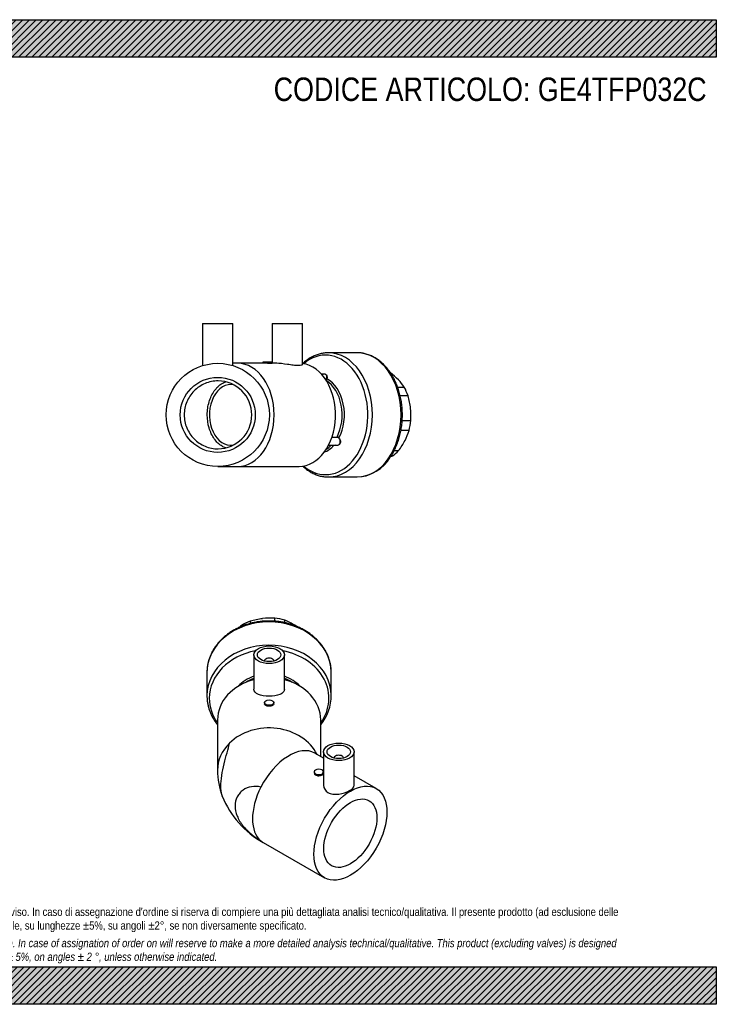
# Model space of a CAD drawing. Header units: millimetres. Extents: x 0 to 594, y 0 to 420.
# Tile 2 of 2: x 297 to 594, y 0 to 420. Entities that reach past the tile are written whole.
import ezdxf

# ---------------------------------------------------------------- set-up
doc = ezdxf.new("R2010")
doc.units = ezdxf.units.MM
doc.header["$LTSCALE"] = 2
for name, color, linetype in [('Default', 7, 'Continuous'), ('GE4P032C', 7, 'Continuous'), ('IOF032C', 7, 'Continuous'), ('PARTE_PE_032', 7, 'Continuous')]:
    doc.layers.add(name, color=color, linetype=linetype)

# ---------------------------------------------------------------- blocks, each defined once
blk = doc.blocks.new('SE1')
at = {"layer": 'GE4P032C', "color": 7, "linetype": 'Continuous'}
for p, q in [((396.84, 149.09), (396.84, 134.4)), ((409.84, 134.41), (409.84, 149.09)), ((401.34, 146.47), (401.34, 146.44)), ((405.34, 146.44), (405.34, 146.47)), ((401.34, 128.69), (401.34, 128.21)), ((405.34, 128.2), (405.34, 128.69)), ((381.34, 121.28), (381.34, 99.92)), ((425.34, 105.7), (425.34, 121.28)), ((426.54, 105), (422.82, 107.15)), ((426.54, 107.69), (426.54, 93.41)), ((431.04, 105.08), (431.04, 105.05)), ((435.04, 105.05), (435.04, 105.08)), ((439.54, 93.41), (439.54, 107.69)), ((422.55, 99.12), (422.55, 98.67)), ((448.99, 92.04), (439.54, 97.5)), ((400.82, 69.04), (426.99, 53.94))]:
    blk.add_line(p, q, dxfattribs=at)
for centre, radius, start, end in [((414.86, 100.23), 10.48, 40.9741, 42.0875), ((413.32, 99.95), 31.98, 180.0564, 200.5419), ((419.27, 102.96), 38.6, 201.5956, 241.453)]:
    blk.add_arc(centre, radius, start, end, dxfattribs=at)
for centre, major_axis in [((403.34, 149.09), (-6.5, 0)), ((403.34, 149.09), (-5, 0)), ((403.34, 128.69), (2, 0)), ((433.04, 107.69), (6.5, 0)), ((433.04, 107.69), (5, 0)), ((437.99, 72.99), (-11, -19.05)), ((437.99, 72.99), (-8, -13.86))]:
    blk.add_ellipse(centre, major_axis=major_axis, ratio=0.57735, dxfattribs=at)
for centre, major_axis, ratio, start_param, end_param in [((403.34, 146.47), (-2, 0), 0.57735, 3.112863, 6.283185), ((403.34, 146.47), (-2, 0), 0.57735, 0, 0.02873), ((403.34, 121.28), (-22, 0), 0.816497, 5.01232, 6.283185), ((403.34, 121.28), (-22, 0), 0.816497, 3.141593, 4.412458), ((403.34, 99.92), (-22, 0), 0.816497, 3.522995, 5.588742), ((403.34, 99.92), (22, 0), 0.816497, 2.447149, 3.141593), ((411.82, 88.1), (11, 19.05), 0.57735, 0, 1.661751), ((433.04, 105.08), (2, 0), 0.57735, 0, 3.170323), ((433.04, 105.08), (2, 0), 0.57735, 6.254455, 6.283185), ((424.55, 99.12), (-2, 0), 0.57735, 3.262987, 6.283185), ((424.55, 99.12), (-2, 0), 0.57735, 0, 3.020198), ((411.82, 88.1), (-11, -19.05), 0.57735, 4.803343, 6.192231), ((411.82, 88.1), (11, 19.05), 0.57735, 3.050638, 3.141593)]:
    blk.add_ellipse(centre, major_axis=major_axis, ratio=ratio, start_param=start_param, end_param=end_param, dxfattribs=at)
for points, knots in [([(409.84, 134.4), (409.84, 133.91), (409.67, 133.46), (409.02, 132.71), (408.54, 132.4), (406.74, 131.67), (405.05, 131.45), (401.63, 131.45), (399.94, 131.68), (397.55, 132.64), (396.84, 133.41), (396.84, 134.4)], [0.5000834, 0.5000834, 0.5000834, 0.5000834, 0.5625, 0.5625, 0.625, 0.625, 0.75, 0.75, 0.875, 0.875, 1, 1, 1, 1]), ([(405.34, 128.2), (405.34, 127.9), (405.12, 127.62), (404.38, 127.23), (403.86, 127.12), (402.82, 127.12), (402.3, 127.23), (401.55, 127.62), (401.34, 127.9), (401.34, 128.2)], [0, 0, 0, 0, 0.125, 0.125, 0.25, 0.25, 0.375, 0.375, 0.4999402, 0.4999402, 0.4999402, 0.4999402]), ([(383.37, 88.74), (383.29, 88.95), (383.21, 89.19), (382.9, 90.4), (382.76, 91.62), (382.75, 94.41), (382.89, 95.95), (383.39, 99.24), (383.75, 100.91), (384.56, 104.23), (385, 105.83), (385.8, 108.81), (386.15, 110.18), (386.43, 111.42)], [0.3420375, 0.3420375, 0.3420375, 0.3420375, 0.375, 0.375, 0.5, 0.5, 0.625, 0.625, 0.75, 0.75, 0.875, 0.875, 1, 1, 1, 1]), ([(422.55, 98.67), (422.55, 98.35), (422.77, 98.03), (423.51, 97.61), (424.03, 97.5), (425.07, 97.54), (425.59, 97.68), (426.3, 98.09), (426.5, 98.33), (426.54, 98.58)], [0.3750744, 0.3750744, 0.3750744, 0.3750744, 0.5, 0.5, 0.625, 0.625, 0.75, 0.75, 0.8615214, 0.8615214, 0.8615214, 0.8615214]), ([(399.87, 92.69), (398.5, 92.98), (397.14, 93.03), (394.51, 92.6), (393.29, 92.11), (391.71, 91), (391.23, 90.55), (390.39, 89.58), (390.03, 89.05), (389.15, 87.31), (388.84, 85.98), (388.83, 83.19), (389.13, 81.75), (390.3, 78.86), (391.15, 77.48), (393.26, 74.86), (394.5, 73.66), (397.12, 71.49), (398.5, 70.54), (399.87, 69.7)], [0, 0, 0, 0, 0.125, 0.125, 0.25, 0.25, 0.3125, 0.3125, 0.375, 0.375, 0.5, 0.5, 0.625, 0.625, 0.75, 0.75, 0.875, 0.875, 1, 1, 1, 1]), ([(428.44, 90.36), (429.05, 90), (429.77, 89.77), (431.35, 89.55), (432.2, 89.56), (434.72, 89.87), (436.42, 90.46), (438.84, 91.85), (439.54, 92.64), (439.54, 93.41)], [0, 0, 0, 0, 0.0625, 0.0625, 0.125, 0.125, 0.25, 0.25, 0.3749566, 0.3749566, 0.3749566, 0.3749566])]:
    blk.add_open_spline(points, degree=3, knots=knots, dxfattribs=at)
blk.add_open_spline([(426.54, 93.42), (426.54, 92.23), (427.22, 91.06), (428.44, 90.36)], degree=3, dxfattribs=at)
at = {"layer": 'IOF032C', "color": 7, "linetype": 'Continuous'}
for p, q in [((405.77, 163.4), (405.77, 164.73)), ((409.97, 163.9), (409.97, 162.79)), ((391.55, 161.2), (391.55, 161.57)), ((395.25, 163.4), (395.25, 162.45))]:
    blk.add_line(p, q, dxfattribs=at)
for centre, radius, start, end in [((404.9, 130.34), 34.44, 97.3201, 106.2647), ((404.57, 132.08), 32.68, 87.9045, 97.1429), ((398.71, 135.85), 30.22, 59.0371, 68.1352), ((412.17, 137.34), 31.82, 130.3983, 132.2543), ((393.92, 128.06), 39.37, 57.3097, 58.884)]:
    blk.add_arc(centre, radius, start, end, dxfattribs=at)
for major_axis, start_param, end_param in [((19.25, 0), 1.219075, 1.444354), ((-19.25, 0), 5.146066, 5.371345)]:
    blk.add_ellipse((403.34, 149.14), major_axis=major_axis, ratio=0.816497, start_param=start_param, end_param=end_param, dxfattribs=at)
at = {"layer": 'PARTE_PE_032', "color": 7, "linetype": 'Continuous'}
for p, q in [((376.84, 141.49), (376.84, 131.53)), ((429.84, 131.53), (429.84, 141.49))]:
    blk.add_line(p, q, dxfattribs=at)
blk.add_arc((409.67, 131.85), 20.16, 321.1986, 0.0284, dxfattribs=at)
for centre, major_axis, start_param, end_param in [((403.34, 141.49), (-26.5, 0), 3.156657, 6.27849), ((403.34, 131.53), (-26.5, 0), 3.156657, 6.27849), ((403.34, 130.52), (-25.49, 0), 4.941518, 6.283185), ((403.34, 130.52), (-25.49, 0), 2.612028, 4.48326), ((403.34, 141.49), (-26.5, 0), 6.27849, 6.283185), ((403.34, 127.56), (16.5, 0), 1.975602, 2.496378), ((403.34, 127.06), (16, 0), 1.989143, 2.236218), ((403.34, 127.56), (-16.5, 0), 3.786807, 4.307583), ((403.34, 127.06), (-16, 0), 4.046967, 4.294043), ((403.34, 141.49), (-26.5, 0), 3.141593, 3.156657), ((403.34, 131.53), (-26.5, 0), 6.27849, 6.283185), ((403.34, 130.52), (-25.49, 0), 0, 0.529565), ((403.34, 131.53), (-26.5, 0), 3.141593, 3.156657)]:
    blk.add_ellipse(centre, major_axis=major_axis, ratio=0.816497, start_param=start_param, end_param=end_param, dxfattribs=at)
for points, knots in [([(429.83, 141.83), (429.82, 142.29), (429.79, 143.13), (429.6, 144.55), (429.3, 145.99), (428.88, 147.43), (428.35, 148.83), (427.7, 150.21), (426.95, 151.54), (426.08, 152.83), (425.12, 154.07), (424.06, 155.25), (422.9, 156.37), (421.66, 157.42), (420.33, 158.41), (418.93, 159.31), (417.46, 160.14), (415.92, 160.88), (414.32, 161.54), (412.68, 162.1), (411, 162.58), (409.28, 162.96), (407.53, 163.24), (405.76, 163.42), (403.99, 163.51), (402.21, 163.49), (400.43, 163.38), (398.67, 163.17), (396.93, 162.86), (395.22, 162.46), (393.54, 161.96), (391.91, 161.37), (390.33, 160.69), (388.8, 159.92), (387.34, 159.07), (385.96, 158.13), (384.65, 157.13), (383.42, 156.05), (382.29, 154.9), (381.25, 153.69), (380.31, 152.43), (379.48, 151.12), (378.76, 149.77), (378.14, 148.37), (377.64, 146.95), (377.26, 145.51), (377, 144.05), (376.86, 142.72), (376.85, 141.96), (376.85, 141.6)], [0, 0, 0, 0, 0.017936, 0.039145, 0.060361, 0.081592, 0.102849, 0.124138, 0.145465, 0.166832, 0.188239, 0.209686, 0.23117, 0.252686, 0.274231, 0.295799, 0.317387, 0.338991, 0.360606, 0.382231, 0.403863, 0.4255, 0.44714, 0.468784, 0.490431, 0.51208, 0.533731, 0.555384, 0.57704, 0.598697, 0.620355, 0.642013, 0.663669, 0.685322, 0.706968, 0.728604, 0.750227, 0.771832, 0.793412, 0.814964, 0.836482, 0.857961, 0.879399, 0.900792, 0.922141, 0.943449, 0.96472, 0.985962, 1, 1, 1, 1]), ([(376.85, 131.63), (376.85, 131.45), (376.83, 130.83), (376.92, 129.65), (377.12, 128.2), (377.45, 126.74), (377.89, 125.32), (378.45, 123.92), (379.11, 122.55), (379.89, 121.23), (380.64, 120.13), (381.14, 119.49), (381.33, 119.26)], [0, 0, 0, 0, 0.0094227, 0.0372455, 0.0650658, 0.0928966, 0.1207513, 0.1486412, 0.1765752, 0.2045593, 0.2325964, 0.2484012, 0.2484012, 0.2484012, 0.2484012])]:
    blk.add_open_spline(points, degree=3, knots=knots, dxfattribs=at)
blk = doc.blocks.new('SE3')
at = {"layer": 'GE4P032C', "color": 7, "linetype": 'Continuous'}
for p, q in [((374.94, 290.43), (387.94, 290.43)), ((374.94, 290.43), (374.94, 272.45)), ((387.94, 272.45), (387.94, 290.43)), ((404.64, 290.43), (417.64, 290.43)), ((404.64, 290.43), (404.64, 273.93)), ((417.64, 272.94), (417.64, 290.43)), ((389.93, 273.43), (387.93, 273.43)), ((401.26, 273.43), (389.93, 273.43)), ((404.65, 273.93), (400.65, 273.93)), ((400.65, 273.93), (400.65, 273.43)), ((404.65, 273.39), (404.65, 273.93)), ((406.56, 273.43), (404.65, 273.43)), ((381.44, 229.43), (389.93, 229.43)), ((389.93, 229.43), (416.09, 229.43))]:
    blk.add_line(p, q, dxfattribs=at)
for radius in [22, 16]:
    blk.add_circle((381.44, 251.43), radius, dxfattribs=at)
blk.add_arc((381.44, 251.43), 14.5, 270.5484, 89.4516, dxfattribs=at)
for centre, start_param, end_param in [((389.93, 251.43), 0.000007, 3.141554), ((416.09, 251.43), 0, 3.041773)]:
    blk.add_ellipse(centre, major_axis=(0, -22), ratio=0.707107, start_param=start_param, end_param=end_param, dxfattribs=at)
for points, knots in [([(404.07, 273.34), (403.69, 273.34), (403.18, 273.36), (402.13, 273.41), (401.61, 273.43), (401.24, 273.43), (401.24, 273.43), (401.24, 273.43)], [0, 0, 0, 0, 0.125, 0.125, 0.25, 0.25, 0.2500878, 0.2500878, 0.2500878, 0.2500878]), ([(417.64, 272.94), (417.64, 272.94), (417.64, 272.94), (417.64, 272.82), (417.47, 272.69), (416.82, 272.5), (416.34, 272.45), (415.14, 272.45), (414.41, 272.5), (412.84, 272.69), (411.99, 272.82), (409.45, 273.2), (407.76, 273.43), (406.54, 273.43), (406.54, 273.43), (406.54, 273.43)], [0.3749566, 0.3749566, 0.3749566, 0.3749566, 0.375, 0.375, 0.4375, 0.4375, 0.5, 0.5, 0.5625, 0.5625, 0.625, 0.625, 0.75, 0.75, 0.7500463, 0.7500463, 0.7500463, 0.7500463]), ([(381.58, 265.93), (380.63, 265.92), (379.69, 265.82), (377.84, 265.44), (376.92, 265.16), (375.18, 264.43), (374.35, 263.98), (372.78, 262.93), (372.03, 262.32), (370.03, 260.32), (368.95, 258.71), (367.51, 255.23), (367.13, 253.33), (367.13, 250.5), (367.22, 249.54), (367.59, 247.69), (367.86, 246.78), (368.58, 245.03), (369.04, 244.19), (370.08, 242.62), (370.68, 241.89), (372.7, 239.86), (374.29, 238.8), (377.8, 237.33), (379.67, 236.95), (381.58, 236.93)], [0, 0, 0, 0, 0.0625, 0.0625, 0.125, 0.125, 0.1875, 0.1875, 0.25, 0.25, 0.375, 0.375, 0.5, 0.5, 0.5625, 0.5625, 0.625, 0.625, 0.6875, 0.6875, 0.75, 0.75, 0.875, 0.875, 1, 1, 1, 1]), ([(384.83, 237.35), (384.3, 237.53), (383.78, 237.77), (382.67, 238.43), (382.08, 238.88), (380.97, 239.93), (380.44, 240.54), (379.03, 242.54), (378.27, 244.15), (377.25, 247.63), (376.98, 249.53), (376.97, 252.36), (377.04, 253.32), (377.3, 255.17), (377.5, 256.08), (378.01, 257.83), (378.33, 258.67), (379.07, 260.24), (379.49, 260.97), (380.92, 263), (382.04, 264.06), (383.79, 265.09), (384.31, 265.33), (384.83, 265.51)], [0.074551, 0.074551, 0.074551, 0.074551, 0.125, 0.125, 0.1875, 0.1875, 0.25, 0.25, 0.375, 0.375, 0.5, 0.5, 0.5625, 0.5625, 0.625, 0.625, 0.6875, 0.6875, 0.75, 0.75, 0.875, 0.875, 0.9259249, 0.9259249, 0.9259249, 0.9259249])]:
    blk.add_open_spline(points, degree=3, knots=knots, dxfattribs=at)
blk.add_open_spline([(404.65, 273.38), (404.65, 273.36), (404.44, 273.34), (404.07, 273.34)], degree=3, dxfattribs=at)
at = {"layer": 'IOF032C', "color": 7, "linetype": 'Continuous'}
for p, q in [((458.16, 263.22), (460.97, 263.22)), ((462.56, 259.52), (459.24, 259.52)), ((460.08, 249), (463.71, 249)), ((462.99, 244.8), (459.55, 244.8)), ((456.67, 236.21), (458.54, 236.21)), ((455.93, 233.96), (455.4, 233.96))]:
    blk.add_line(p, q, dxfattribs=at)
for centre, radius, start, end in [((435.42, 243.81), 32.24, 44.3897, 52.3312), ((444.24, 252.45), 19.89, 32.7716, 44.3685), ((435.68, 251.12), 28.16, 6.4031, 17.354), ((437.19, 251.4), 26.63, 354.8287, 6.1602), ((441.74, 250.69), 22.05, 332.4879, 344.5047), ((435, 254.33), 29.7, 322.4145, 332.2656), ((443.83, 274.69), 42.48, 285.6319, 286.5464)]:
    blk.add_arc(centre, radius, start, end, dxfattribs=at)
for major_axis, start_param, end_param in [((0, 19.25), 5.146066, 5.371345), ((0, -19.25), 1.219075, 1.444354), ((0, -19.25), 0.433677, 0.658956)]:
    blk.add_ellipse((450.21, 251.43), major_axis=major_axis, ratio=0.707107, start_param=start_param, end_param=end_param, dxfattribs=at)
at = {"layer": 'PARTE_PE_032', "color": 7, "linetype": 'Continuous'}
for p, q in [((440.84, 277.93), (428.63, 277.93)), ((426.91, 268.85), (425.59, 268.85)), ((432.29, 241.85), (430.09, 241.85)), ((430.14, 241.98), (432.29, 241.98)), ((428.66, 238.46), (432.16, 238.46)), ((428.63, 224.93), (440.84, 224.93))]:
    blk.add_line(p, q, dxfattribs=at)
for centre, radius, start, end in [((427.16, 267.11), 0.652, 290.3796, 341.8773), ((427.2, 267.09), 0.742, 290.8594, 342.5159), ((432.22, 240.74), 1.24, 42.2235, 86.6708), ((432.25, 240.79), 1.06, 41.494, 87.3387), ((440.09, 242.31), 17.39, 272.5801, 329.1157)]:
    blk.add_arc(centre, radius, start, end, dxfattribs=at)
for centre, major_axis, ratio, start_param, end_param in [((427.4, 251.43), (0, -25.49), 0.707107, 0, 3.685066), ((428.63, 251.43), (0, 26.5), 0.707107, 0, 0.001048), ((428.63, 251.43), (0, 26.5), 0.707107, 3.143517, 6.283185), ((440.84, 251.43), (0, -26.5), 0.707107, 0.001925, 3.141593), ((423.16, 251.43), (0, 16), 0.707107, 4.0804, 5.871668), ((427.85, 266.91), (0.0943, -0.0333), 0.3479, 3.9956, 5.376724), ((423.77, 251.43), (0, 16.5), 0.707107, 4.072367, 5.921445), ((387.1, 251.43), (0, 13), 0.707107, 0, 3.238253), ((387.1, 251.43), (0, 13), 0.707107, 6.186525, 6.283185), ((432.35, 241.92), (0, 0.1), 0.707107, 0.938807, 2.336904), ((433.1, 241.54), (0.0758, 0.0652), 0.008335, 1.10913, 2.490254), ((423.77, 251.43), (0, 16.5), 0.707107, 3.405237, 3.808584), ((423.16, 251.43), (0, 16), 0.707107, 3.553109, 3.76748), ((427.4, 251.43), (0, -25.49), 0.707107, 5.739712, 6.283185), ((428.63, 251.43), (0, 26.5), 0.707107, 3.141593, 3.143517), ((440.84, 251.43), (0, -26.5), 0.707107, 0, 0.001925)]:
    blk.add_ellipse(centre, major_axis=major_axis, ratio=ratio, start_param=start_param, end_param=end_param, dxfattribs=at)
for points, knots in [([(428.61, 277.93), (428.6, 277.93), (428.32, 277.94), (427.7, 277.91), (426.83, 277.83), (425.94, 277.68), (425.07, 277.49), (424.2, 277.24), (423.34, 276.94), (422.5, 276.58), (421.66, 276.18), (420.84, 275.71), (420.04, 275.2), (419.25, 274.64), (418.49, 274.03), (417.96, 273.57), (417.69, 273.31), (417.67, 273.29)], [0, 0, 0, 0, 0.0002086, 0.0144191, 0.0286274, 0.0428416, 0.0570711, 0.0713245, 0.0856092, 0.099931, 0.1142943, 0.1287017, 0.1431541, 0.1576506, 0.1721894, 0.1867672, 0.1882678, 0.1882678, 0.1882678, 0.1882678]), ([(455.02, 233.38), (455.14, 233.56), (455.42, 233.99), (455.92, 234.8), (456.45, 235.76), (456.96, 236.76), (457.43, 237.79), (457.87, 238.85), (458.27, 239.93), (458.63, 241.04), (458.96, 242.17), (459.25, 243.31), (459.5, 244.48), (459.71, 245.65), (459.88, 246.84), (460.01, 248.04), (460.1, 249.25), (460.16, 250.46), (460.17, 251.67), (460.14, 252.89), (460.07, 254.1), (459.96, 255.3), (459.81, 256.5), (459.63, 257.68), (459.4, 258.86), (459.14, 260.01), (458.83, 261.15), (458.49, 262.27), (458.11, 263.37), (457.7, 264.45), (457.24, 265.5), (456.76, 266.51), (456.24, 267.5), (455.68, 268.46), (455.1, 269.37), (454.48, 270.25), (453.84, 271.1), (453.16, 271.9), (452.46, 272.65), (451.73, 273.36), (450.98, 274.03), (450.21, 274.64), (449.42, 275.21), (448.6, 275.73), (447.78, 276.19), (446.93, 276.6), (446.08, 276.96), (445.22, 277.26), (444.34, 277.5), (443.46, 277.7), (442.58, 277.83), (441.68, 277.92), (441.14, 277.93), (440.82, 277.93)], [0, 0, 0, 0, 0.0107, 0.030583, 0.05047, 0.070364, 0.090264, 0.110165, 0.130065, 0.149964, 0.169861, 0.189754, 0.209645, 0.229532, 0.249417, 0.2693, 0.289181, 0.309061, 0.328941, 0.348822, 0.368704, 0.388588, 0.408475, 0.428366, 0.448261, 0.468162, 0.488067, 0.507979, 0.527895, 0.547818, 0.567745, 0.587676, 0.607609, 0.627542, 0.647472, 0.667394, 0.687306, 0.707202, 0.727076, 0.746922, 0.766733, 0.786503, 0.806225, 0.825893, 0.845503, 0.86505, 0.884533, 0.903952, 0.923311, 0.942615, 0.961871, 0.981089, 1, 1, 1, 1]), ([(426.64, 268.86), (426.89, 268.92), (427.14, 268.92), (427.68, 268.73), (427.91, 268.45), (428.1, 267.72), (428.06, 267.29), (427.9, 266.87)], [0.3388938, 0.3388938, 0.3388938, 0.3388938, 0.5, 0.5, 0.75, 0.75, 1, 1, 1, 1]), ([(427.72, 268.47), (427.61, 268.62), (427.46, 268.73), (427.17, 268.83), (427.05, 268.85), (426.92, 268.85)], [0.3576434, 0.3576434, 0.3576434, 0.3576434, 0.5, 0.5, 0.5882982, 0.5882982, 0.5882982, 0.5882982]), ([(427.78, 266.91), (427.94, 267.32), (427.98, 267.72), (427.86, 268.22), (427.8, 268.35), (427.72, 268.47)], [0, 0, 0, 0, 0.25, 0.25, 0.3576434, 0.3576434, 0.3576434, 0.3576434]), ([(433.13, 241.57), (433.45, 241.21), (433.67, 240.77), (433.83, 239.85), (433.74, 239.39), (433.27, 238.7), (432.89, 238.48), (432.23, 238.38), (431.98, 238.4), (431.73, 238.46)], [0, 0, 0, 0, 0.25, 0.25, 0.5, 0.5, 0.75, 0.75, 0.891268, 0.891268, 0.891268, 0.891268]), ([(433.43, 239.09), (433.65, 239.42), (433.72, 239.86), (433.57, 240.73), (433.35, 241.14), (433.04, 241.49)], [0.5021896, 0.5021896, 0.5021896, 0.5021896, 0.75, 0.75, 1, 1, 1, 1]), ([(432.17, 238.46), (432.25, 238.46), (432.33, 238.47), (432.82, 238.54), (433.2, 238.75), (433.42, 239.08), (433.43, 239.08), (433.43, 239.09)], [0.1995723, 0.1995723, 0.1995723, 0.1995723, 0.25, 0.25, 0.5, 0.5, 0.5021896, 0.5021896, 0.5021896, 0.5021896]), ([(417.69, 229.55), (417.84, 229.41), (418.24, 229.04), (418.91, 228.49), (419.7, 227.9), (420.5, 227.36), (421.32, 226.87), (422.15, 226.44), (423, 226.06), (423.86, 225.73), (424.73, 225.46), (425.61, 225.24), (426.49, 225.08), (427.37, 224.98), (428.12, 224.93), (428.52, 224.93), (428.67, 224.94)], [0.8111685, 0.8111685, 0.8111685, 0.8111685, 0.8203051, 0.8349684, 0.8495983, 0.8641902, 0.87874, 0.8932446, 0.9077021, 0.9221121, 0.9364761, 0.9507971, 0.9650802, 0.979332, 0.9935604, 1, 1, 1, 1])]:
    blk.add_open_spline(points, degree=3, knots=knots, dxfattribs=at)

msp = doc.modelspace()

# ---------------------------------------------------------------- hatches: boundary and pattern name
at = {"layer": 'Default', "linetype": 'Continuous'}
h = msp.add_hatch(dxfattribs=at)
h.set_pattern_fill('LINE', scale=0.62992, angle=45, style=0)
h.paths.add_polyline_path([(594, 404), (594, 420), (0, 420), (0, 404)])
for points in [[(594, 404), (594, 420), (0, 420), (0, 404)], [(594, 0), (594, 16), (0, 16), (0, 0)]]:
    msp.add_hatch(color=7, dxfattribs=at).paths.add_polyline_path(points)
h = msp.add_hatch(dxfattribs=at)
h.set_pattern_fill('LINE', scale=0.62992, angle=45, style=0)
h.paths.add_polyline_path([(594, 0), (594, 16), (0, 16), (0, 0)])

# ---------------------------------------------------------------- linework, layer by layer
at = {"layer": 'Default', "color": 7, "linetype": 'Continuous'}
for p, q in [((0, 420), (594, 420)), ((594, 420), (594, 404)), ((594, 404), (0, 404)), ((0, 16), (594, 16)), ((594, 16), (594, 0)), ((594, 0), (0, 0))]:
    msp.add_line(p, q, dxfattribs=at)

# ---------------------------------------------------------------- block references
at = {"layer": 'Default'}
for name in ['SE3', 'SE1']:
    msp.add_blockref(name, (0, 0), dxfattribs=at)

# ---------------------------------------------------------------- texts
at = {"layer": 'Default', "attachment_point": 1}
for s, insert, char_height, width in [('{\\fArial Narrow|b0||i0||c0|p34;\\C7;\\H10.;\\W1.;CODICE ARTICOLO: GE4TFP032C}', (405.284, 395.321), 10, 188.06225), ("{\\fArial Narrow|b0||i0||c0|p34;\\C7;\\H3.5;\\W1.;PLASTITALIA si riserva il diritto di revisionare la presente specifica, mantenendo la conformità alle prescrizioni del prodotto, senza alcun preavviso. In caso di assegnazione d'ordine si riserva di compiere una più dettagliata analisi tecnico/qualitativa. Il presente prodotto (ad esclusione delle \\P}{\\fArial Narrow|b0||i0||c0|p34;\\C7;\\H3.5;\\W1.;valvole) è progettato per applicazioni non previste dalla direttiva 2014/68/EU. Tolleranza su diametri e spessori come da normative se applicabile, su lunghezze ±5%, su angoli ±2°, se non diversamente specificato.\\P}{\\fArial Narrow|b0||i0||c0|p34;\\C7;\\H1.;\\W1.;   \\P}{\\fArial Narrow|b0||i1||c0|p34;\\C7;\\H3.5;\\W1.;PLASTITALIA on reserves the right to revise this specification, maintaining the conformity to the requirements of the product, without any notice. In case of assignation of order on will reserve to make a more detailed analysis technical/qualitative. This product (excluding valves) is designed \\P}{\\fArial Narrow|b0||i1||c0|p34;\\C7;\\H3.5;\\W1.;for applications not covered by Directive 2014/68 / EU. The tolerance on diameters and thicknesses as the standards if applicable, on lengths ± 5%, on angles ± 2 °, unless otherwise indicated.\\P}", (40, 41.205), 3.5, 514)]:
    msp.add_mtext(s, dxfattribs=dict(at, insert=insert, char_height=char_height, width=width))

doc.saveas('drawing.dxf')
